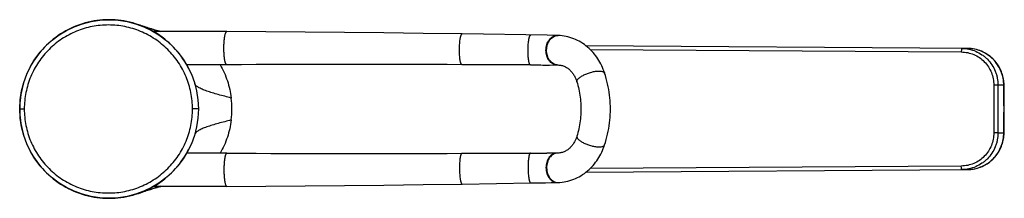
# Model space of a CAD drawing. Header units: millimetres. Extents: x 31 to 640, y 23 to 566.
# Tile 8 of 9: x 373 to 640, y 137 to 185. Entities that reach past the tile are written whole.
import ezdxf

# ---------------------------------------------------------------- set-up
doc = ezdxf.new("R2010")
doc.units = ezdxf.units.MM
doc.header["$LTSCALE"] = 46.255
doc.layers.get('0').update_dxf_attribs({"linetype": 'CONTINUOUS'})

msp = doc.modelspace()

# ---------------------------------------------------------------- linework, layer by layer
at = {"color": 7, "linetype": 'CONTINUOUS'}
for p, q in [((405.92, 183.58), (405.57, 183.7)), ((406.3, 183.45), (405.92, 183.58)), ((406.68, 183.32), (406.3, 183.45)), ((407.05, 183.2), (406.68, 183.32)), ((407.44, 183.07), (407.05, 183.2)), ((407.83, 182.95), (407.44, 183.07)), ((408.21, 182.82), (407.83, 182.95)), ((408.6, 182.7), (408.21, 182.82)), ((408.99, 182.58), (408.6, 182.7)), ((409.2, 182.52), (408.99, 182.58)), ((409.6, 182.4), (409.2, 182.52)), ((409.99, 182.28), (409.6, 182.4)), ((429.45, 181.84), (409.62, 181.84)), ((410.38, 182.17), (409.99, 182.28)), ((410.78, 182.06), (410.38, 182.17)), ((411.17, 181.95), (410.78, 182.06)), ((411.56, 181.84), (411.17, 181.95)), ((493.36, 181.22), (493.36, 181.22)), ((516.37, 180.86), (493.36, 181.22)), ((511.96, 180.93), (511.97, 180.93)), ((517.91, 180.83), (516.37, 180.86)), ((518.95, 180.8), (517.91, 180.83)), ((519.41, 180.79), (518.95, 180.8)), ((630.52, 177.28), (526.94, 178.01)), ((429.45, 172.84), (418.56, 172.84)), ((419.17, 171.71), (418.81, 172.4)), ((511.89, 172.8), (493.29, 172.86)), ((516.33, 172.78), (517.08, 172.78)), ((517.08, 172.78), (518.53, 172.79)), ((518.53, 172.79), (519.35, 172.79)), ((532, 170.59), (532, 170.59)), ((524.49, 168.19), (524.49, 168.19)), ((373.25, 161.58), (373.24, 160.78)), ((524.49, 153.49), (524.49, 153.49)), ((429.45, 148.84), (418.56, 148.84)), ((493.29, 148.82), (511.89, 148.88)), ((508.79, 148.87), (511.89, 148.88)), ((518.18, 148.89), (516.33, 148.89)), ((519.35, 148.89), (518.18, 148.89)), ((526.94, 143.67), (630.52, 144.39)), ((408.36, 138.9), (408.74, 139.02)), ((408.74, 139.02), (408.99, 139.09)), ((408.99, 139.09), (409.37, 139.21)), ((409.37, 139.21), (409.76, 139.33)), ((429.45, 139.84), (409.62, 139.84)), ((409.76, 139.33), (410.13, 139.44)), ((410.13, 139.44), (410.53, 139.55)), ((410.53, 139.55), (410.68, 139.59)), ((410.68, 139.59), (411.06, 139.7)), ((411.06, 139.7), (411.46, 139.81)), ((411.46, 139.81), (411.56, 139.84)), ((493.36, 140.46), (511.97, 140.75)), ((493.36, 140.46), (493.36, 140.46)), ((511.96, 140.75), (511.97, 140.75)), ((511.97, 140.75), (515.95, 140.81)), ((515.95, 140.81), (517.53, 140.84)), ((517.53, 140.84), (518.61, 140.87)), ((518.61, 140.87), (519.41, 140.89)), ((405.56, 137.97), (405.61, 137.99)), ((405.65, 138), (405.66, 138.01)), ((405.68, 138.01), (405.69, 138.02)), ((405.69, 138.02), (405.71, 138.02)), ((405.71, 138.02), (405.72, 138.03)), ((405.72, 138.03), (405.73, 138.03)), ((405.73, 138.03), (405.75, 138.04)), ((405.75, 138.04), (405.76, 138.04)), ((405.76, 138.04), (405.78, 138.05)), ((405.78, 138.05), (405.79, 138.05)), ((405.79, 138.05), (405.81, 138.06)), ((405.81, 138.06), (405.83, 138.06)), ((405.83, 138.06), (405.84, 138.07)), ((405.84, 138.07), (405.86, 138.07)), ((405.86, 138.07), (405.88, 138.08)), ((405.88, 138.08), (405.9, 138.09)), ((405.9, 138.09), (405.93, 138.1)), ((405.93, 138.1), (405.94, 138.1)), ((405.94, 138.1), (405.97, 138.11)), ((405.97, 138.11), (405.99, 138.12)), ((405.99, 138.12), (406.02, 138.13)), ((406.02, 138.13), (406.05, 138.14)), ((406.05, 138.14), (406.08, 138.15)), ((406.08, 138.15), (406.11, 138.16)), ((406.11, 138.16), (406.14, 138.17)), ((406.14, 138.17), (406.18, 138.19)), ((406.18, 138.19), (406.21, 138.2)), ((406.21, 138.2), (406.25, 138.21)), ((406.25, 138.21), (406.3, 138.23)), ((406.3, 138.23), (406.34, 138.24)), ((406.34, 138.24), (406.39, 138.26)), ((406.39, 138.26), (406.46, 138.28)), ((406.46, 138.28), (406.52, 138.3)), ((406.52, 138.3), (406.61, 138.33)), ((406.61, 138.33), (406.72, 138.37)), ((406.72, 138.37), (406.88, 138.42)), ((406.88, 138.42), (407.26, 138.55)), ((407.26, 138.55), (407.64, 138.67)), ((407.64, 138.67), (408.03, 138.79)), ((408.03, 138.79), (408.36, 138.9))]:
    msp.add_line(p, q, dxfattribs=at)
at = {"color": 9, "linetype": 'CONTINUOUS'}
for p, q in [((519.17, 180.79), (519.24, 180.79)), ((519.34, 180.79), (519.41, 180.79)), ((528.05, 177.03), (628.81, 176.32)), ((640.35, 167.28), (638.77, 167.29)), ((373.24, 160.84), (374.48, 160.84)), ((421.74, 160.84), (420.14, 160.84)), ((638.77, 154.38), (640.35, 154.39)), ((628.81, 145.35), (528.05, 144.65)), ((519.17, 140.89), (519.24, 140.89)), ((519.34, 140.89), (519.41, 140.89))]:
    msp.add_line(p, q, dxfattribs=at)
at = {"color": 7, "linetype": 'CONTINUOUS'}
for points in [[(409.91, 181.67), (409.2, 182.07), (408.48, 182.45), (407.75, 182.81), (407.01, 183.14), (406.25, 183.45), (405.49, 183.73), (404.71, 183.99), (403.93, 184.22), (403.14, 184.42), (402.35, 184.6), (401.54, 184.75), (400.74, 184.87), (399.93, 184.96), (399.11, 185.03), (398.29, 185.07), (397.48, 185.09), (396.66, 185.08), (395.84, 185.03), (395.03, 184.97), (394.22, 184.87), (393.42, 184.75), (392.62, 184.6), (391.82, 184.42), (391.03, 184.21), (390.25, 183.98), (389.47, 183.72), (388.7, 183.44), (387.94, 183.13), (387.19, 182.79), (386.46, 182.43), (385.73, 182.05), (385.03, 181.64), (384.34, 181.21), (383.67, 180.76), (383.01, 180.29), (382.37, 179.8), (381.74, 179.28), (381.14, 178.75), (380.55, 178.19), (379.98, 177.62), (379.43, 177.02), (378.9, 176.41), (378.39, 175.78), (377.9, 175.13), (377.43, 174.47), (376.99, 173.79), (376.57, 173.1), (376.17, 172.39), (375.8, 171.68), (375.45, 170.95), (375.12, 170.21), (374.82, 169.45), (374.55, 168.69), (374.3, 167.92), (374.08, 167.15), (373.88, 166.36), (373.71, 165.57), (373.56, 164.78), (373.45, 163.98), (373.35, 163.18), (373.29, 162.38), (373.25, 161.58)], [(493.36, 181.22), (482.75, 181.37), (472.08, 181.5), (461.41, 181.62), (450.74, 181.71), (440.06, 181.78), (429.45, 181.84)], [(418.81, 172.4), (418.41, 173.1), (417.99, 173.8), (417.54, 174.47), (417.08, 175.14), (416.59, 175.79), (416.08, 176.42), (415.54, 177.03), (414.99, 177.63), (414.42, 178.2), (413.83, 178.76), (413.22, 179.3), (412.59, 179.82), (411.94, 180.31), (411.28, 180.79), (410.6, 181.24), (409.91, 181.67)], [(532, 170.59), (531.84, 171.06), (531.65, 171.57), (531.44, 172.08), (531.21, 172.58), (530.97, 173.06), (530.72, 173.54), (530.45, 174), (530.16, 174.45), (529.87, 174.89), (529.56, 175.32), (529.23, 175.74), (528.89, 176.14), (528.53, 176.54), (528.16, 176.92), (527.77, 177.3), (527.36, 177.66), (526.94, 178), (526.5, 178.33), (526.05, 178.65), (525.58, 178.94), (525.1, 179.22), (524.61, 179.48), (524.11, 179.71), (523.61, 179.92), (523.1, 180.11), (522.58, 180.27), (522.06, 180.42), (521.53, 180.54), (520.99, 180.64), (520.45, 180.71), (519.9, 180.76), (519.41, 180.79)], [(640.43, 167.43), (640.42, 167.76), (640.39, 168.17), (640.34, 168.58), (640.28, 168.98), (640.2, 169.39), (640.1, 169.79), (639.99, 170.19), (639.86, 170.58), (639.72, 170.97), (639.56, 171.35), (639.38, 171.72), (639.19, 172.09), (638.98, 172.45), (638.76, 172.8), (638.53, 173.14), (638.28, 173.47), (638.02, 173.79), (637.74, 174.09), (637.45, 174.39), (637.15, 174.68), (636.84, 174.95), (636.52, 175.21), (636.19, 175.45), (635.85, 175.68), (635.5, 175.9), (635.14, 176.1), (634.77, 176.29), (634.4, 176.46), (634.02, 176.62), (633.64, 176.76), (633.25, 176.88), (632.85, 176.99), (632.45, 177.08), (632.05, 177.15), (631.65, 177.21), (631.25, 177.25), (630.84, 177.28), (630.52, 177.28)], [(519.35, 172.79), (519.59, 172.78), (519.84, 172.76), (520.09, 172.72), (520.33, 172.67), (520.56, 172.61), (520.79, 172.53), (521.01, 172.45), (521.22, 172.35), (521.42, 172.25), (521.62, 172.14), (521.8, 172.02), (521.99, 171.89), (522.17, 171.75), (522.35, 171.61), (522.52, 171.45), (522.69, 171.28), (522.86, 171.11), (523.02, 170.93), (523.17, 170.75), (523.31, 170.56), (523.45, 170.37), (523.57, 170.18), (523.69, 169.99), (523.81, 169.8), (523.91, 169.6), (524.01, 169.41), (524.1, 169.21), (524.19, 169.01), (524.28, 168.8), (524.36, 168.59), (524.43, 168.37), (524.49, 168.19)], [(532, 151.09), (532.22, 151.77), (532.43, 152.52), (532.63, 153.27), (532.81, 154.02), (532.97, 154.78), (533.11, 155.53), (533.23, 156.29), (533.33, 157.04), (533.42, 157.8), (533.48, 158.56), (533.53, 159.32), (533.56, 160.08), (533.57, 160.84), (533.56, 161.59), (533.53, 162.35), (533.48, 163.11), (533.42, 163.87), (533.33, 164.63), (533.23, 165.39), (533.11, 166.14), (532.97, 166.9), (532.81, 167.65), (532.63, 168.4), (532.44, 169.15), (532.22, 169.9), (532, 170.59)], [(524.49, 168.19), (524.63, 167.73), (524.77, 167.22), (524.9, 166.71), (525.01, 166.19), (525.12, 165.67), (525.21, 165.14), (525.3, 164.61), (525.37, 164.08), (525.43, 163.54), (525.48, 163), (525.52, 162.46), (525.55, 161.92), (525.56, 161.38), (525.57, 160.84), (525.56, 160.29), (525.55, 159.75), (525.52, 159.21), (525.48, 158.67), (525.43, 158.13), (525.37, 157.6), (525.3, 157.06), (525.21, 156.53), (525.12, 156.01), (525.01, 155.48), (524.9, 154.97), (524.77, 154.45), (524.63, 153.94), (524.49, 153.49)], [(640.43, 154.25), (640.45, 155.51), (640.47, 156.84), (640.48, 158.17), (640.49, 159.5), (640.49, 160.84), (640.49, 162.17), (640.48, 163.5), (640.47, 164.83), (640.45, 166.16), (640.43, 167.43)], [(373.24, 160.9), (373.25, 160.1), (373.29, 159.29), (373.35, 158.49), (373.45, 157.69), (373.56, 156.89), (373.71, 156.1), (373.88, 155.31), (374.08, 154.52), (374.3, 153.75), (374.55, 152.98), (374.82, 152.22), (375.12, 151.46), (375.45, 150.73), (375.8, 150), (376.17, 149.28), (376.57, 148.58), (376.99, 147.89), (377.43, 147.21), (377.9, 146.55), (378.39, 145.9), (378.9, 145.27), (379.43, 144.66), (379.98, 144.07), (380.55, 143.49), (381.14, 142.93), (381.74, 142.4), (382.36, 141.88), (383, 141.39), (383.66, 140.92), (384.33, 140.47), (385.02, 140.04), (385.72, 139.64), (386.44, 139.25), (387.18, 138.89), (387.93, 138.56), (388.69, 138.25), (389.46, 137.96), (390.23, 137.7), (391.02, 137.47), (391.81, 137.26), (392.61, 137.08), (393.41, 136.93), (394.22, 136.81), (395.03, 136.71), (395.84, 136.64), (396.66, 136.6), (397.47, 136.59), (398.29, 136.6), (399.11, 136.64), (399.92, 136.71), (400.73, 136.81), (401.54, 136.93), (402.34, 137.08), (403.14, 137.26), (403.93, 137.46), (404.71, 137.69), (405.48, 137.94), (406.25, 138.22), (407, 138.53), (407.75, 138.87), (408.48, 139.22), (409.2, 139.61)], [(524.49, 153.49), (524.43, 153.3), (524.35, 153.08), (524.28, 152.87), (524.19, 152.67), (524.1, 152.47), (524.01, 152.27), (523.91, 152.07), (523.8, 151.88), (523.69, 151.69), (523.57, 151.49), (523.45, 151.3), (523.31, 151.12), (523.17, 150.93), (523.02, 150.75), (522.86, 150.57), (522.69, 150.39), (522.52, 150.23), (522.35, 150.07), (522.17, 149.92), (521.99, 149.79), (521.8, 149.66), (521.61, 149.54), (521.42, 149.43), (521.22, 149.33), (521.01, 149.23), (520.79, 149.14), (520.56, 149.07), (520.33, 149), (520.09, 148.95), (519.84, 148.92), (519.59, 148.89), (519.35, 148.89)], [(630.52, 144.39), (630.83, 144.4), (631.24, 144.43), (631.64, 144.47), (632.05, 144.53), (632.45, 144.6), (632.85, 144.69), (633.24, 144.8), (633.63, 144.92), (634.01, 145.06), (634.39, 145.22), (634.77, 145.39), (635.13, 145.57), (635.49, 145.77), (635.84, 145.99), (636.18, 146.22), (636.52, 146.47), (636.84, 146.73), (637.15, 147), (637.45, 147.28), (637.74, 147.58), (638.01, 147.89), (638.27, 148.21), (638.52, 148.54), (638.76, 148.88), (638.98, 149.23), (639.19, 149.58), (639.38, 149.95), (639.55, 150.33), (639.72, 150.71), (639.86, 151.09), (639.99, 151.49), (640.1, 151.88), (640.2, 152.28), (640.28, 152.69), (640.34, 153.09), (640.39, 153.5), (640.42, 153.91), (640.43, 154.25)], [(418.41, 148.57), (418.81, 149.28), (419.06, 149.75)], [(519.41, 140.89), (519.89, 140.92), (520.44, 140.97), (520.98, 141.04), (521.52, 141.14), (522.05, 141.26), (522.58, 141.4), (523.09, 141.57), (523.61, 141.76), (524.11, 141.97), (524.61, 142.2), (525.1, 142.46), (525.58, 142.73), (526.04, 143.03), (526.5, 143.34), (526.94, 143.67), (527.36, 144.02), (527.77, 144.38), (528.16, 144.75), (528.53, 145.14), (528.89, 145.53), (529.23, 145.94), (529.55, 146.36), (529.87, 146.78), (530.16, 147.22), (530.44, 147.67), (530.71, 148.14), (530.97, 148.61), (531.21, 149.09), (531.43, 149.59), (531.64, 150.1), (531.84, 150.62), (532, 151.09)], [(409.2, 139.61), (409.91, 140.01), (410.6, 140.44), (411.28, 140.89), (411.94, 141.37), (412.59, 141.86), (413.22, 142.38), (413.83, 142.92), (414.42, 143.47), (414.99, 144.05), (415.54, 144.65), (416.08, 145.26), (416.59, 145.89), (417.08, 146.54), (417.54, 147.2), (417.99, 147.88), (418.41, 148.57)], [(429.45, 139.84), (440.06, 139.89), (450.73, 139.97), (461.4, 140.06), (472.08, 140.17), (482.75, 140.31), (493.36, 140.46)], [(405.61, 137.99), (405.62, 137.99), (405.62, 137.99), (405.62, 137.99)], [(405.62, 137.99), (405.63, 138), (405.64, 138)], [(405.64, 138), (405.65, 138), (405.65, 138)], [(405.66, 138.01), (405.67, 138.01), (405.68, 138.01)]]:
    msp.add_lwpolyline(points, dxfattribs=at)
msp.add_circle((397.49, 160.84), 24.25, dxfattribs=at)
for centre, radius, start, end in [((435.31, 268.65), 90, 250.6933, 254.704), ((463.9, -8028.53), 8201.45, 89.794712, 90.240667), ((519.57, 2077.49), 1904.71, 269.76906, 269.90269), ((463.9, 8350.21), 8201.45, 269.759333, 270.205288), ((435.31, 53.03), 90, 105.2917, 109.3129)]:
    msp.add_arc(centre, radius, start, end, dxfattribs=at)
at = {"color": 9, "linetype": 'CONTINUOUS'}
for centre, radius, start, end in [((519.34, 178.47), 2.32, 90.0019, 92.3575), ((519.3, 175.13), 2.34, 266.0854, 266.369), ((519.3, 175.12), 2.32, 266.3658, 269.9959), ((4229.99, 160.84), 3592.36, 179.89684, 180.10316), ((4223.93, 160.84), 3585.17, 179.89684, 180.10316), ((290.28, 160.84), 350.13, 358.9454, 1.0546), ((406.89, 160.84), 23.96, 352.8505, 7.1502), ((519.3, 146.55), 2.34, 93.631, 93.9146), ((519.3, 146.56), 2.32, 90.0041, 93.6342), ((630.45, 154.13), 9.74, 270.4237, 272.5453), ((630.45, 154.14), 9.75, 272.545, 274.9843), ((630.45, 154.14), 9.75, 274.9844, 275.7429), ((519.34, 143.21), 2.32, 267.6425, 269.9981)]:
    msp.add_arc(centre, radius, start, end, dxfattribs=at)
for points, knots in [([(420.14, 160.84), (420.14, 162.33), (419.84, 165.33), (418.53, 169.64), (416.4, 173.61), (413.54, 177.09), (410.63, 179.46), (408.08, 180.99), (406.06, 181.95), (403.95, 182.7), (401.07, 183.42), (398.09, 183.72), (395.12, 183.58), (392.17, 183.16), (389.3, 182.29), (386.61, 181.03), (384.68, 179.89), (382.87, 178.56), (381.2, 177.06), (379.69, 175.4), (377.89, 173), (376.1, 169.68), (374.78, 165.35), (374.48, 162.34), (374.48, 160.84)], [0, 0, 0, 0, 0.062614, 0.125197, 0.187715, 0.250151, 0.312505, 0.343693, 0.374857, 0.405996, 0.437126, 0.499316, 0.530456, 0.561598, 0.623851, 0.655049, 0.686272, 0.717524, 0.748822, 0.780163, 0.811537, 0.874274, 0.937103, 1, 1, 1, 1]), ([(405.56, 183.71), (406.54, 183.36), (408.51, 182.71), (410.51, 182.12), (411.51, 181.84)], [0, 0, 0, 0, 0.500438, 1, 1, 1, 1]), ([(429.45, 172.84), (429.42, 172.84), (429.36, 172.86), (429.29, 172.93), (429.21, 173.04), (429.14, 173.19), (429.08, 173.38), (429.01, 173.61), (428.96, 173.82), (428.92, 174.01), (428.89, 174.16), (428.87, 174.32), (428.85, 174.49), (428.82, 174.66), (428.8, 174.84), (428.78, 175.03), (428.76, 175.22), (428.74, 175.42), (428.73, 175.62), (428.71, 175.82), (428.7, 176.03), (428.69, 176.25), (428.68, 176.46), (428.67, 176.68), (428.67, 176.97), (428.67, 177.34), (428.67, 177.71), (428.67, 178), (428.68, 178.22), (428.69, 178.43), (428.7, 178.64), (428.71, 178.85), (428.73, 179.06), (428.74, 179.26), (428.76, 179.46), (428.78, 179.65), (428.8, 179.84), (428.82, 180.02), (428.85, 180.19), (428.87, 180.36), (428.89, 180.52), (428.92, 180.67), (428.96, 180.86), (429.01, 181.07), (429.08, 181.3), (429.14, 181.49), (429.21, 181.64), (429.29, 181.75), (429.36, 181.82), (429.42, 181.84), (429.45, 181.84)], [0, 0, 0, 0, 0.008832, 0.019269, 0.033347, 0.05096, 0.072455, 0.097726, 0.126552, 0.142285, 0.158849, 0.176161, 0.194198, 0.212969, 0.23243, 0.252488, 0.273095, 0.294243, 0.315893, 0.337963, 0.360396, 0.383156, 0.406198, 0.429459, 0.452881, 0.5, 0.547118, 0.57054, 0.593802, 0.616844, 0.639604, 0.662036, 0.684107, 0.705756, 0.726904, 0.747512, 0.76757, 0.787031, 0.805801, 0.823838, 0.841151, 0.857714, 0.873448, 0.902274, 0.927544, 0.949039, 0.966652, 0.980731, 0.991167, 1, 1, 1, 1]), ([(493.29, 172.86), (493.26, 172.86), (493.21, 172.88), (493.14, 172.94), (493.07, 173.05), (493, 173.19), (492.94, 173.36), (492.88, 173.57), (492.83, 173.82), (492.76, 174.2), (492.69, 174.74), (492.63, 175.46), (492.6, 176.23), (492.59, 177.04), (492.61, 177.84), (492.66, 178.62), (492.73, 179.33), (492.81, 179.88), (492.89, 180.26), (492.95, 180.5), (493.01, 180.71), (493.07, 180.89), (493.14, 181.03), (493.21, 181.13), (493.28, 181.2), (493.34, 181.22), (493.36, 181.22)], [0, 0, 0, 0, 0.008478, 0.019103, 0.032993, 0.050588, 0.072023, 0.097235, 0.126066, 0.158276, 0.231775, 0.315234, 0.405518, 0.499348, 0.593208, 0.683579, 0.767178, 0.840864, 0.873183, 0.902131, 0.927467, 0.949028, 0.966751, 0.98076, 0.991481, 1, 1, 1, 1]), ([(511.89, 172.8), (511.87, 172.8), (511.81, 172.81), (511.74, 172.88), (511.68, 172.98), (511.62, 173.12), (511.56, 173.29), (511.5, 173.49), (511.45, 173.73), (511.38, 174.1), (511.31, 174.63), (511.25, 175.33), (511.22, 176.08), (511.22, 176.86), (511.24, 177.65), (511.28, 178.4), (511.35, 179.1), (511.43, 179.63), (511.5, 180), (511.56, 180.24), (511.62, 180.44), (511.68, 180.61), (511.75, 180.75), (511.82, 180.85), (511.89, 180.91), (511.94, 180.93), (511.96, 180.93)], [0, 0, 0, 0, 0.008487, 0.0191, 0.032995, 0.050604, 0.072037, 0.097236, 0.126053, 0.15827, 0.231791, 0.315225, 0.405525, 0.499349, 0.593202, 0.683589, 0.767163, 0.840871, 0.873197, 0.902131, 0.927453, 0.949013, 0.966749, 0.980763, 0.991472, 1, 1, 1, 1]), ([(519.14, 172.79), (518.94, 172.79), (518.53, 172.84), (517.94, 173.08), (517.41, 173.45), (516.78, 174.14), (516.23, 175.27), (516.01, 176.79), (516.24, 178.32), (516.81, 179.44), (517.44, 180.13), (517.98, 180.5), (518.56, 180.74), (518.97, 180.79), (519.17, 180.79)], [0, 0, 0, 0, 0.054232, 0.109807, 0.16784, 0.228966, 0.359971, 0.49928, 0.638779, 0.77027, 0.831674, 0.889956, 0.945705, 1, 1, 1, 1]), ([(519.14, 172.8), (518.95, 172.81), (518.55, 172.89), (517.99, 173.15), (517.49, 173.54), (516.89, 174.23), (516.38, 175.34), (516.19, 176.83), (516.42, 178.31), (516.96, 179.41), (517.57, 180.09), (518.09, 180.47), (518.65, 180.71), (519.05, 180.78), (519.24, 180.78)], [0, 0, 0, 0, 0.054241, 0.110066, 0.168455, 0.229901, 0.361177, 0.500164, 0.63911, 0.770281, 0.831663, 0.889996, 0.945779, 1, 1, 1, 1]), ([(628.96, 177.29), (628.95, 177.29), (628.93, 177.28), (628.92, 177.25), (628.9, 177.2), (628.88, 177.12), (628.85, 176.95), (628.82, 176.68), (628.82, 176.45), (628.81, 176.32)], [0, 0, 0, 0, 0.032578, 0.059064, 0.093447, 0.185948, 0.308232, 0.625099, 1, 1, 1, 1]), ([(628.96, 177.29), (629.61, 177.29), (630.9, 177.15), (632.75, 176.57), (634.18, 175.79), (635.21, 175.01), (636.16, 174.13), (637.18, 172.86), (637.94, 171.42), (638.37, 170.19), (638.68, 168.92), (638.77, 167.94), (638.77, 167.29)], [0, 0, 0, 0, 0.124447, 0.248901, 0.373465, 0.435892, 0.498377, 0.623394, 0.748676, 0.811482, 0.874337, 1, 1, 1, 1]), ([(640.35, 167.28), (640.35, 167.93), (640.22, 169.24), (639.65, 171.12), (638.74, 172.85), (637.51, 174.37), (636.01, 175.62), (634.3, 176.56), (632.45, 177.14), (631.16, 177.28), (630.52, 177.28)], [0, 0, 0, 0, 0.12567, 0.251317, 0.376821, 0.502081, 0.62703, 0.751642, 0.875943, 1, 1, 1, 1]), ([(628.81, 176.32), (629.4, 176.32), (630.56, 176.2), (632.23, 175.67), (633.77, 174.83), (635.11, 173.7), (636.21, 172.32), (637.03, 170.76), (637.53, 169.07), (637.64, 167.89), (637.64, 167.31)], [0, 0, 0, 0, 0.124492, 0.248982, 0.373576, 0.498366, 0.623413, 0.748732, 0.874287, 1, 1, 1, 1]), ([(427.64, 172.84), (428.04, 172.15), (428.77, 170.73), (429.93, 167.76), (430.47, 165.4), (430.67, 163.82)], [0, 0, 0, 0, 0.249756, 0.499814, 1, 1, 1, 1]), ([(524.49, 168.19), (524.47, 168.25), (524.46, 168.4), (524.53, 168.62), (524.68, 168.86), (524.89, 169.1), (525.18, 169.36), (525.53, 169.61), (525.93, 169.85), (526.55, 170.18), (527.4, 170.54), (528.47, 170.87), (529.51, 171.08), (530.2, 171.14), (530.52, 171.14)], [0, 0, 0, 0, 0.027925, 0.059829, 0.098192, 0.144031, 0.197471, 0.258076, 0.325018, 0.397227, 0.552316, 0.712185, 0.865066, 1, 1, 1, 1]), ([(530.52, 171.14), (530.71, 171.14), (531.05, 171.12), (531.45, 171.04), (531.7, 170.93), (531.84, 170.83), (531.94, 170.72), (531.99, 170.63), (532, 170.59)], [0, 0, 0, 0, 0.338363, 0.613631, 0.727739, 0.8279, 0.917107, 1, 1, 1, 1]), ([(430.67, 163.82), (430.07, 163.98), (428.9, 164.28), (427.17, 164.74), (425.54, 165.21), (424.28, 165.62), (423.36, 165.95), (422.77, 166.19), (422.23, 166.44), (421.77, 166.69), (421.39, 166.94), (421.01, 167.25), (420.8, 167.53), (420.74, 167.73)], [0, 0, 0, 0, 0.169262, 0.336236, 0.494337, 0.637906, 0.702784, 0.762421, 0.816443, 0.864578, 0.906702, 0.942929, 1, 1, 1, 1]), ([(638.77, 167.29), (638.75, 167.3), (638.71, 167.3), (638.63, 167.3), (638.51, 167.3), (638.31, 167.3), (638.01, 167.31), (637.77, 167.31), (637.64, 167.31)], [0, 0, 0, 0, 0.040942, 0.113971, 0.216302, 0.344008, 0.655135, 1, 1, 1, 1]), ([(640.35, 167.28), (640.38, 167.3), (640.41, 167.35), (640.43, 167.41), (640.43, 167.43)], [0, 0, 0, 0, 0.553187, 1, 1, 1, 1]), ([(374.48, 160.84), (374.48, 159.34), (374.78, 156.33), (376.1, 152), (377.89, 148.68), (379.69, 146.28), (381.2, 144.62), (382.87, 143.12), (384.68, 141.79), (386.61, 140.65), (389.3, 139.39), (392.17, 138.52), (395.12, 138.1), (398.09, 137.96), (401.07, 138.26), (403.95, 138.98), (406.06, 139.73), (408.08, 140.69), (410.63, 142.22), (413.54, 144.59), (416.4, 148.07), (418.53, 152.03), (419.84, 156.35), (420.14, 159.34), (420.14, 160.84)], [0, 0, 0, 0, 0.062922, 0.125773, 0.188485, 0.219847, 0.251188, 0.282494, 0.313749, 0.34497, 0.376167, 0.438418, 0.469558, 0.500694, 0.562882, 0.594013, 0.625154, 0.656317, 0.687503, 0.749852, 0.812288, 0.874807, 0.937387, 1, 1, 1, 1]), ([(430.67, 157.86), (430.07, 157.7), (428.9, 157.4), (427.17, 156.94), (425.54, 156.47), (424.28, 156.06), (423.36, 155.73), (422.77, 155.48), (422.23, 155.24), (421.77, 154.99), (421.39, 154.74), (421.01, 154.43), (420.8, 154.14), (420.74, 153.95)], [0, 0, 0, 0, 0.16926, 0.336231, 0.494329, 0.637896, 0.702773, 0.76241, 0.816432, 0.864568, 0.906695, 0.942924, 1, 1, 1, 1]), ([(430.67, 157.86), (430.47, 156.27), (429.93, 153.92), (428.77, 150.95), (428.04, 149.53), (427.64, 148.84)], [0, 0, 0, 0, 0.500186, 0.750244, 1, 1, 1, 1]), ([(524.49, 153.49), (524.47, 153.43), (524.46, 153.28), (524.53, 153.06), (524.68, 152.82), (524.89, 152.57), (525.18, 152.32), (525.53, 152.07), (525.93, 151.82), (526.55, 151.5), (527.4, 151.14), (528.47, 150.81), (529.51, 150.6), (530.2, 150.54), (530.52, 150.54)], [0, 0, 0, 0, 0.027925, 0.059829, 0.098192, 0.144031, 0.197471, 0.258076, 0.325018, 0.397227, 0.552316, 0.712185, 0.865066, 1, 1, 1, 1]), ([(637.64, 154.37), (637.64, 153.78), (637.53, 152.61), (637.03, 150.92), (636.21, 149.35), (635.11, 147.98), (633.77, 146.85), (632.23, 146.01), (630.56, 145.48), (629.4, 145.36), (628.81, 145.35)], [0, 0, 0, 0, 0.125712, 0.251268, 0.376586, 0.501633, 0.626423, 0.751017, 0.875508, 1, 1, 1, 1]), ([(638.77, 154.38), (638.77, 153.73), (638.68, 152.75), (638.37, 151.49), (637.94, 150.26), (637.18, 148.82), (636.16, 147.55), (635.21, 146.67), (634.18, 145.89), (632.75, 145.11), (630.9, 144.53), (629.61, 144.39), (628.96, 144.38)], [0, 0, 0, 0, 0.125663, 0.188518, 0.251323, 0.376606, 0.501623, 0.564108, 0.626535, 0.751099, 0.875553, 1, 1, 1, 1]), ([(631.42, 144.44), (632.02, 144.5), (633.22, 144.74), (634.92, 145.42), (636.47, 146.4), (637.82, 147.65), (638.92, 149.12), (639.73, 150.78), (640.24, 152.56), (640.35, 153.78), (640.35, 154.39)], [0, 0, 0, 0, 0.12409, 0.248442, 0.373101, 0.498074, 0.62333, 0.748801, 0.874393, 1, 1, 1, 1]), ([(638.77, 154.38), (638.75, 154.38), (638.71, 154.38), (638.63, 154.38), (638.51, 154.38), (638.31, 154.37), (638.01, 154.37), (637.77, 154.37), (637.64, 154.37)], [0, 0, 0, 0, 0.040942, 0.113971, 0.216302, 0.344008, 0.655135, 1, 1, 1, 1]), ([(640.35, 154.39), (640.38, 154.37), (640.41, 154.33), (640.43, 154.27), (640.43, 154.25)], [0, 0, 0, 0, 0.553188, 1, 1, 1, 1]), ([(530.52, 150.54), (530.71, 150.54), (531.05, 150.56), (531.45, 150.64), (531.7, 150.75), (531.84, 150.85), (531.94, 150.96), (531.99, 151.05), (532, 151.09)], [0, 0, 0, 0, 0.338364, 0.613632, 0.727739, 0.827901, 0.917107, 1, 1, 1, 1]), ([(429.45, 148.84), (429.42, 148.84), (429.36, 148.82), (429.29, 148.75), (429.21, 148.64), (429.14, 148.49), (429.08, 148.3), (429.01, 148.07), (428.96, 147.86), (428.92, 147.67), (428.89, 147.52), (428.87, 147.36), (428.85, 147.19), (428.82, 147.02), (428.8, 146.84), (428.78, 146.65), (428.76, 146.46), (428.74, 146.26), (428.73, 146.06), (428.71, 145.85), (428.7, 145.64), (428.69, 145.43), (428.68, 145.22), (428.67, 145), (428.67, 144.71), (428.67, 144.34), (428.67, 143.97), (428.67, 143.68), (428.68, 143.46), (428.69, 143.25), (428.7, 143.03), (428.71, 142.82), (428.73, 142.62), (428.74, 142.42), (428.76, 142.22), (428.78, 142.03), (428.8, 141.84), (428.82, 141.66), (428.85, 141.49), (428.87, 141.32), (428.89, 141.16), (428.92, 141.01), (428.96, 140.82), (429.01, 140.61), (429.08, 140.38), (429.14, 140.19), (429.21, 140.04), (429.29, 139.93), (429.36, 139.86), (429.42, 139.84), (429.45, 139.84)], [0, 0, 0, 0, 0.008832, 0.019269, 0.033347, 0.05096, 0.072455, 0.097726, 0.126552, 0.142285, 0.158849, 0.176161, 0.194198, 0.212969, 0.23243, 0.252488, 0.273095, 0.294243, 0.315893, 0.337963, 0.360396, 0.383156, 0.406198, 0.429459, 0.452881, 0.5, 0.547118, 0.57054, 0.593802, 0.616844, 0.639604, 0.662036, 0.684107, 0.705756, 0.726904, 0.747512, 0.76757, 0.787031, 0.805801, 0.823838, 0.841151, 0.857714, 0.873448, 0.902274, 0.927544, 0.949039, 0.966652, 0.980731, 0.991167, 1, 1, 1, 1]), ([(493.29, 148.82), (493.26, 148.82), (493.21, 148.8), (493.14, 148.73), (493.07, 148.63), (493, 148.49), (492.94, 148.32), (492.88, 148.1), (492.83, 147.86), (492.76, 147.48), (492.69, 146.93), (492.63, 146.22), (492.6, 145.44), (492.59, 144.64), (492.61, 143.83), (492.66, 143.06), (492.73, 142.35), (492.81, 141.8), (492.89, 141.42), (492.95, 141.17), (493.01, 140.96), (493.07, 140.79), (493.14, 140.65), (493.21, 140.55), (493.28, 140.48), (493.34, 140.46), (493.36, 140.46)], [0, 0, 0, 0, 0.008478, 0.019103, 0.032993, 0.050588, 0.072023, 0.097235, 0.126066, 0.158276, 0.231775, 0.315234, 0.405518, 0.499348, 0.593208, 0.683579, 0.767178, 0.840864, 0.873183, 0.902131, 0.927467, 0.949028, 0.966751, 0.98076, 0.991481, 1, 1, 1, 1]), ([(511.89, 148.88), (511.87, 148.88), (511.81, 148.86), (511.74, 148.8), (511.68, 148.7), (511.62, 148.56), (511.56, 148.39), (511.5, 148.19), (511.45, 147.95), (511.38, 147.58), (511.31, 147.05), (511.25, 146.35), (511.22, 145.6), (511.22, 144.81), (511.24, 144.03), (511.28, 143.28), (511.35, 142.58), (511.43, 142.05), (511.5, 141.68), (511.56, 141.44), (511.62, 141.24), (511.68, 141.07), (511.75, 140.93), (511.82, 140.83), (511.89, 140.77), (511.94, 140.75), (511.96, 140.75)], [0, 0, 0, 0, 0.008487, 0.0191, 0.032995, 0.050604, 0.072037, 0.097236, 0.126053, 0.15827, 0.231791, 0.315225, 0.405525, 0.499349, 0.593202, 0.683589, 0.767163, 0.840871, 0.873197, 0.902131, 0.927453, 0.949013, 0.966749, 0.980763, 0.991472, 1, 1, 1, 1]), ([(519.14, 148.89), (518.94, 148.89), (518.53, 148.84), (517.94, 148.6), (517.41, 148.22), (516.78, 147.54), (516.23, 146.41), (516.01, 144.89), (516.24, 143.36), (516.81, 142.24), (517.44, 141.55), (517.98, 141.17), (518.56, 140.94), (518.97, 140.89), (519.17, 140.89)], [0, 0, 0, 0, 0.054232, 0.109807, 0.16784, 0.228966, 0.359971, 0.49928, 0.638779, 0.77027, 0.831674, 0.889956, 0.945705, 1, 1, 1, 1]), ([(519.14, 148.88), (518.95, 148.87), (518.55, 148.79), (517.99, 148.53), (517.49, 148.14), (516.89, 147.45), (516.38, 146.33), (516.19, 144.85), (516.42, 143.36), (516.96, 142.27), (517.57, 141.59), (518.09, 141.21), (518.65, 140.97), (519.05, 140.9), (519.24, 140.89)], [0, 0, 0, 0, 0.054241, 0.110066, 0.168455, 0.229901, 0.361177, 0.500164, 0.63911, 0.770281, 0.831663, 0.889996, 0.945779, 1, 1, 1, 1]), ([(628.96, 144.38), (628.95, 144.38), (628.93, 144.4), (628.92, 144.43), (628.9, 144.48), (628.88, 144.56), (628.85, 144.73), (628.82, 145), (628.82, 145.23), (628.81, 145.35)], [0, 0, 0, 0, 0.032578, 0.059064, 0.093447, 0.185948, 0.308232, 0.625099, 1, 1, 1, 1]), ([(411.51, 139.84), (410.51, 139.55), (408.51, 138.97), (406.53, 138.31), (405.55, 137.97)], [0, 0, 0, 0, 0.499563, 1, 1, 1, 1])]:
    msp.add_open_spline(points, degree=3, knots=knots, dxfattribs=at)
at = {"color": 7, "linetype": 'CONTINUOUS'}
msp.add_open_spline([(511.89, 148.88), (512.28, 148.88), (513.76, 148.89), (515.24, 148.89), (516.33, 148.89)], degree=3, knots=[0, 0, 0, 0, 0.262765, 1, 1, 1, 1], dxfattribs=at)

doc.saveas('drawing.dxf')
